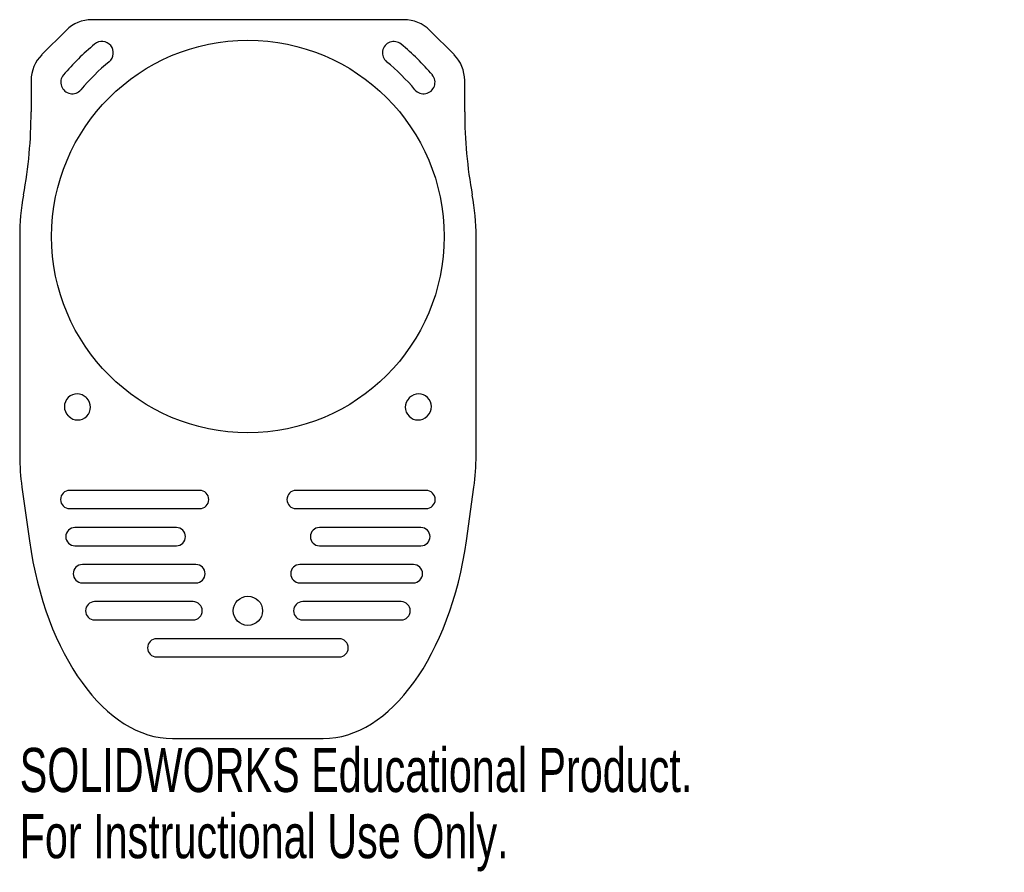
# Model space of a CAD drawing. Header units: millimetres. Extents: x -25 to 83, y -64 to 30.
import ezdxf

# ---------------------------------------------------------------- set-up
doc = ezdxf.new("R2010")
doc.units = ezdxf.units.MM
doc.styles.add('SLDTEXTSTYLE0', font='TXT', dxfattribs={"width": 0.7})

msp = doc.modelspace()

# ---------------------------------------------------------------- linework, layer by layer
at = {"color": 7, "linetype": 'Continuous', "lineweight": 25}
for p, q in [((17.09, 29.75), (-17.09, 29.75)), ((-19.92, 28.58), (-22.58, 25.92)), ((22.58, 25.92), (19.92, 28.58)), ((-23.75, 23.09), (-23.75, 19.64)), ((23.75, 19.64), (23.75, 23.09)), ((-25, 6), (-25, -18.01)), ((25, -18.01), (25, 6)), ((-24.76, -21.46), (-23.94, -27.32)), ((23.94, -27.32), (24.76, -21.46)), ((-5.28, -21.81), (-19.52, -21.81)), ((19.52, -21.81), (5.28, -21.81)), ((-19.52, -23.81), (-5.28, -23.81)), ((5.28, -23.81), (19.52, -23.81)), ((-7.84, -25.88), (-18.95, -25.88)), ((18.95, -25.88), (7.84, -25.88)), ((-18.95, -27.88), (-7.84, -27.88)), ((7.84, -27.88), (18.95, -27.88)), ((-5.69, -29.94), (-18.13, -29.94)), ((18.13, -29.94), (5.69, -29.94)), ((-18.13, -31.94), (-5.69, -31.94)), ((5.69, -31.94), (18.13, -31.94)), ((-6, -34), (-16.79, -34)), ((16.79, -34), (6, -34)), ((-16.79, -36), (-6, -36)), ((6, -36), (16.79, -36)), ((10, -38.06), (-10, -38.06)), ((-10, -40.06), (10, -40.06)), ((-8.26, -49), (8.26, -49))]:
    msp.add_line(p, q, dxfattribs=at)
for centre, radius in [((0, 6), 21.5), ((0, -35), 1.6)]:
    msp.add_circle(centre, radius, dxfattribs=at)
for centre, radius, start, end in [((-17.09, 25.75), 4, 90, 135), ((17.09, 25.75), 4, 45, 90), ((0.76, 5.9), 27.5, 129.673, 139.6782), ((-15.99, 26.11), 1.25, 309.673, 129.673), ((15.99, 26.11), 1.25, 50.327, 230.327), ((-0.76, 5.9), 27.5, 40.3218, 50.327), ((-19.75, 23.09), 4, 135, 180), ((19.75, 23.09), 4, 0, 45), ((0.76, 5.9), 25, 129.673, 139.6782), ((-0.76, 5.9), 25, 40.3218, 50.327), ((-19.25, 22.89), 1.25, 139.6782, 319.6782), ((19.25, 22.89), 1.25, 220.3218, 40.3218), ((-73.75, 19.64), 50, 349.5247, 0), ((73.75, 19.64), 50, 180, 190.4753), ((0, 6), 25, 169.5247, 180), ((0, 6), 25, 0, 10.4753), ((-18.7, -12.64), 1.4, 44.9, 224.9), ((-18.64, -12.7), 1.4, 225.1, 45.1), ((0, 6), 25, 224.9, 225.1), ((18.64, -12.7), 1.4, 134.9, 314.9), ((0, 6), 25, 314.9, 315.1), ((18.7, -12.64), 1.4, 315.1, 135.1), ((0, 6), 27.8, 224.9, 225.1), ((0, 6), 27.8, 314.9, 315.1), ((-19.52, -22.81), 1, 90, 270), ((-5.28, -22.81), 1, 270, 90), ((5.28, -22.81), 1, 90, 270), ((19.52, -22.81), 1, 270, 90), ((-18.95, -26.88), 1, 90, 270), ((-7.84, -26.88), 1, 270, 90), ((7.84, -26.88), 1, 90, 270), ((18.95, -26.88), 1, 270, 90), ((-18.13, -30.94), 1, 90, 270), ((-5.69, -30.94), 1, 270, 90), ((5.69, -30.94), 1, 90, 270), ((18.13, -30.94), 1, 270, 90), ((-16.79, -35), 1, 90, 270), ((-6, -35), 1, 270, 90), ((6, -35), 1, 90, 270), ((16.79, -35), 1, 270, 90), ((-10, -39.06), 1, 90, 270), ((10, -39.06), 1, 270, 90)]:
    msp.add_arc(centre, radius, start, end, dxfattribs=at)
for centre, major_axis, ratio, start_param, end_param in [((-10, -18.01), (0, -19.34), 0.775436, 4.712389, 4.891447), ((10, -18.01), (0, -19.34), 0.775436, 1.391739, 1.570796), ((-9.32, -22.84), (1.58, -26.14), 0.572763, 4.850014, 6.248632), ((9.32, -22.84), (-1.58, -26.14), 0.572763, 0.034553, 1.433171)]:
    msp.add_ellipse(centre, major_axis=major_axis, ratio=ratio, start_param=start_param, end_param=end_param, dxfattribs=at)

# ---------------------------------------------------------------- texts
at = {"color": 7, "linetype": 'Continuous', "char_height": 4.8336, "attachment_point": 1, "style": 'SLDTEXTSTYLE0'}
for s, insert in [('SOLIDWORKS Educational Product.', (-25, -50.02)), ('For Instructional Use Only.', (-25, -57.27))]:
    msp.add_mtext(s, dxfattribs=dict(at, insert=insert))

doc.saveas('drawing.dxf')
